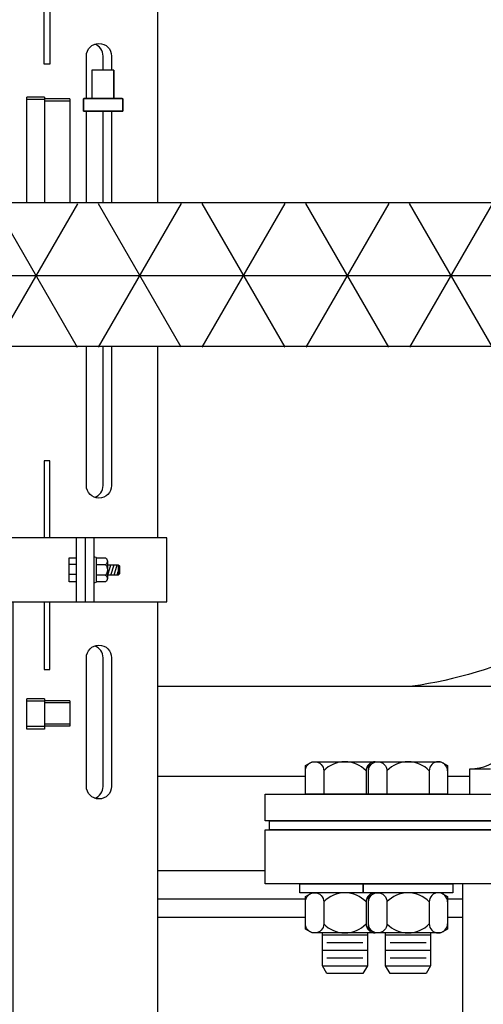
# Model space of a CAD drawing. Extents: x -169 to 7270, y -140 to 2984.
# Tile 132 of 256: x 1504 to 1510, y 355 to 368. Entities that reach past the tile are written whole.
import ezdxf

# ---------------------------------------------------------------- set-up
doc = ezdxf.new("R2010")
doc.units = 0
doc.header["$MEASUREMENT"] = 0
doc.header["$PDSIZE"] = 1
doc.layers.get('DEFPOINTS').update_dxf_attribs({"linetype": 'CONTINUOUS'})
for name, color, linetype in [('DIM', 3, 'CONTINUOUS'), ('FRP-2-HATCH', 1, 'CONTINUOUS'), ('FRP-CLAMSHELL-FITTING', 2, 'CONTINUOUS'), ('FRP-COLLAR', 1, 'CONTINUOUS'), ('FRP-SUMP', 2, 'CONTINUOUS'), ('GALV-2-PIPE', 3, 'CONTINUOUS'), ('PROBE', 2, 'CONTINUOUS'), ('TANK-BUNG-OPENING-4', 3, 'CONTINUOUS'), ('TANK-MANWAY', 5, 'CONTINUOUS'), ('TANK-MANWAY-BOLT', 7, 'CONTINUOUS')]:
    doc.layers.add(name, color=color, linetype=linetype)
doc.styles.add('SIMPLEX', font='simplex')
doc.dimstyles.new('DIM64', dxfattribs={"dimscale": 64, "dimtxt": 0.09375, "dimasz": 0.09375, "dimexe": 0.0625, "dimexo": 0.0625, "dimgap": 0.046875, "dimtad": 1, "dimdec": 4, "dimzin": 3, "dimdsep": 46, "dimlunit": 4, "dimtxsty": 'SIMPLEX', "dimcen": 0, "dimclrd": 256, "dimclre": 256, "dimclrt": 256, "dimadec": 0, "dimazin": 0, "dimtfac": 1, "dimtdec": 4, "dimtmove": 0, "dimatfit": 3, "dimfxl": 1, "dimfrac": 2, "dimtolj": 1, "dimtzin": 0, "dimarcsym": 0})

# ---------------------------------------------------------------- blocks, each defined once
blk = doc.blocks.new('*D7')
at = {"layer": 'DEFPOINTS', "color": 0, "transparency": 16777216}
for p in [(2010, 414.289), (1374, 414.007), (1374, 136.516)]:
    blk.add_point(p, dxfattribs=at)
at = {"layer": 'DIM', "lineweight": -2, "transparency": 16777216}
for p, q in [((2010, 410.289), (2010, 132.516)), ((1374, 410.007), (1374, 132.516)), ((2004, 136.516), (1380, 136.516))]:
    blk.add_line(p, q, dxfattribs=at)
at = {"layer": 'DIM', "transparency": 16777216}
for points in [[(1380, 137.516), (1380, 135.516), (1374, 136.516)], [(2004, 137.516), (2004, 135.516), (2010, 136.516)]]:
    blk.add_solid(points, dxfattribs=at)
at = {"layer": 'DIM', "transparency": 16777216, "insert": (1692, 144.087), "char_height": 6, "attachment_point": 5, "style": 'SIMPLEX'}
blk.add_mtext('\\A1;53\'-0" (F.V. TANK SLAB)', dxfattribs=at)

msp = doc.modelspace()

# ---------------------------------------------------------------- hatches: boundary and pattern name
at = {"layer": 'FRP-2-HATCH', "linetype": 'Continuous'}
h = msp.add_hatch(dxfattribs=at)
h.set_pattern_fill('NET3', color=256, scale=10, angle=180, style=0)
h.set_pattern_definition([(180, (1516.3416, 3250.975), (-2e-16, -1.25), []), (240, (1516.3416, 3250.975), (1.08253175, -0.625), []), (300, (1516.3416, 3250.975), (1.08253175, 0.625), [])])
h.paths.add_polyline_path([(1501.66261, 363.72504), (1501.66261, 365.72504), (1518.09709, 365.73739), (1518.09709, 363.73739)])

# ---------------------------------------------------------------- linework, layer by layer
at = {"layer": 'FRP-CLAMSHELL-FITTING', "color": 7}
for p, q in [((1504.85387, 367.19462), (1504.85413, 367.58943)), ((1504.85387, 367.19462), (1504.85413, 367.58943)), ((1504.85413, 367.58951), (1505.1538, 367.58951))]:
    msp.add_line(p, q, dxfattribs=at)
for points in [[(1505.1538, 367.58872), (1505.1538, 367.19462)], [(1504.73075, 367.18697), (1504.73833, 367.19466), (1504.73075, 367.18697), (1504.73075, 367.01374), (1505.27703, 367.01374), (1505.27703, 367.18704), (1505.26934, 367.19462), (1504.7383, 367.19462), (1505.26934, 367.19462), (1505.27703, 367.18704), (1505.27703, 367.01374), (1504.73075, 367.01374)]]:
    msp.add_lwpolyline(points, close=True, dxfattribs=at)
at = {"layer": 'FRP-COLLAR', "color": 7, "linetype": 'Continuous'}
for p, q in [((1505.76833, 357.75736), (1507.81879, 357.75736)), ((1509.79714, 357.75736), (1510.10835, 357.75736)), ((1505.76833, 356.44212), (1507.25755, 356.44212)), ((1507.81879, 356.04377), (1505.76833, 356.04377)), ((1510.00755, 356.04377), (1509.79714, 356.04377)), ((1505.76833, 355.79377), (1507.81879, 355.79377)), ((1509.79714, 355.79377), (1510.00755, 355.79377))]:
    msp.add_line(p, q, dxfattribs=at)
at = {"layer": 'FRP-SUMP', "color": 7}
msp.add_line((1505.76833, 359.00736), (1511.84862, 359.00736), dxfattribs=at)
msp.add_lwpolyline([(1513.85603, 359.6311, -0.06171643), (1512.55909, 360.50736, -0.14349823), (1509.30909, 359.00736)], format="xyb", dxfattribs=at)
at = {"layer": 'GALV-2-PIPE'}
for p, q in [((1501.69386, 365.74499), (1518.09709, 365.74499)), ((1501.66261, 363.74499), (1518.09709, 363.74499))]:
    msp.add_line(p, q, dxfattribs=at)
at = {"layer": 'PROBE', "color": 7}
for p, q in [((1505.0046, 367.58951), (1505.0046, 367.78401)), ((1503.9418, 365.74499), (1503.9418, 367.21287)), ((1504.18972, 367.21287), (1503.9418, 367.21287)), ((1504.18972, 367.17818), (1503.9418, 367.17818)), ((1504.18972, 367.21287), (1504.18972, 365.74499)), ((1504.54234, 367.18598), (1504.18972, 367.18598)), ((1504.54234, 367.18598), (1504.54234, 365.74499)), ((1504.54234, 367.15681), (1504.18972, 367.15681)), ((1505.0046, 365.74499), (1505.0046, 367.01374)), ((1505.0046, 361.80308), (1505.0046, 363.74499)), ((1505.06408, 360.74821), (1505.06408, 360.50823)), ((1504.53131, 360.70822), (1504.63312, 360.70822)), ((1505.03922, 360.70095), (1504.9098, 360.70095)), ((1505.0698, 360.5555), (1505.11343, 360.70095)), ((1505.11343, 360.5555), (1505.15707, 360.70095)), ((1505.15707, 360.5555), (1505.2007, 360.70095)), ((1505.2007, 360.5555), (1505.21524, 360.60398)), ((1505.21524, 360.70095), (1505.21524, 360.5555)), ((1504.63312, 360.56277), (1504.53131, 360.56277)), ((1505.03922, 360.5555), (1504.9098, 360.5555)), ((1505.0046, 357.61351), (1505.0046, 359.40485)), ((1503.9418, 358.41201), (1503.9418, 358.83372)), ((1504.18972, 358.83372), (1503.9418, 358.83372)), ((1504.18972, 358.83372), (1504.18972, 358.41201)), ((1504.18972, 358.79903), (1503.9418, 358.79903)), ((1504.54234, 358.80682), (1504.18972, 358.80682)), ((1504.54234, 358.77765), (1504.18972, 358.77765)), ((1504.54234, 358.80682), (1504.54234, 358.45225)), ((1504.18972, 358.44671), (1503.9418, 358.44671)), ((1504.18972, 358.41201), (1503.9418, 358.41201)), ((1504.54234, 358.48142), (1504.18972, 358.48142)), ((1504.54234, 358.45225), (1504.18972, 358.45225))]:
    msp.add_line(p, q, dxfattribs=at)
at = {"layer": 'PROBE'}
for p, q in [((1504.63312, 360.18377), (1504.63312, 361.07268)), ((1504.75757, 360.18377), (1504.75757, 361.07268)), ((1504.88202, 360.18377), (1504.88202, 361.07268))]:
    msp.add_line(p, q, dxfattribs=at)
at = {"layer": 'PROBE', "color": 7}
for points in [[(1504.26271, 370.24987), (1504.26271, 367.66861), (1504.18384, 367.66861), (1504.18384, 370.24987)], [(1504.77212, 365.74499), (1504.77212, 367.01374)], [(1505.12231, 367.01374), (1505.12231, 365.74499)], [(1504.26271, 361.07268), (1504.26271, 362.14586), (1504.18384, 362.14586), (1504.18384, 361.07268)], [(1504.63312, 360.46096), (1504.53131, 360.46096), (1504.53131, 360.79548), (1504.63312, 360.79548)], [(1505.06408, 360.70095), (1505.21524, 360.70095), (1505.23365, 360.68254), (1505.23365, 360.57391), (1505.21524, 360.5555), (1505.06408, 360.5555)], [(1504.18384, 360.18377), (1504.18384, 359.23894), (1504.26271, 359.23894), (1504.26271, 360.18377)]]:
    msp.add_lwpolyline(points, dxfattribs=at)
at = {"layer": 'PROBE'}
for points in [[(1505.76833, 365.74499), (1505.76833, 370.24987)], [(1505.76833, 361.07268), (1505.76833, 363.74499)]]:
    msp.add_lwpolyline(points, dxfattribs=at)
at = {"layer": 'PROBE', "color": 7}
for points in [[(1504.77212, 367.19462), (1504.77212, 367.78401, -1), (1505.12231, 367.78401), (1505.12231, 367.58951)], [(1505.12231, 363.74499), (1505.12231, 361.80308, -1), (1504.77212, 361.80308), (1504.77212, 363.74499)], [(1504.9098, 360.79548), (1505.03922, 360.79548, -0.52604367), (1505.03922, 360.70095, -0.34192839), (1505.03922, 360.5555, -0.52604367), (1505.03922, 360.46096), (1504.9098, 360.46096)]]:
    msp.add_lwpolyline(points, format="xyb", dxfattribs=at)
at = {"layer": 'PROBE'}
msp.add_lwpolyline([(1505.893, 361.07268), (1503.62214, 361.07268), (1503.62214, 360.18377), (1505.893, 360.18377)], close=True, dxfattribs=at)
at = {"layer": 'PROBE', "color": 7}
for points in [[(1504.88202, 360.79548, -1), (1504.9098, 360.79548), (1504.9098, 360.46096, -1), (1504.88202, 360.46096)], [(1504.77212, 357.61351), (1504.77212, 359.40485, -1), (1505.12231, 359.40485), (1505.12231, 357.61351, -1)]]:
    msp.add_lwpolyline(points, format="xyb", close=True, dxfattribs=at)
at = {"layer": 'PROBE'}
msp.add_lwpolyline([(1503.74681, 360.18377), (1503.74681, 353.68514, 0.41421356), (1503.92459, 353.50736), (1505.59054, 353.50736, 0.41421356), (1505.76833, 353.68514), (1505.76833, 360.18377)], format="xyb", dxfattribs=at)
at = {"layer": 'PROBE', "color": 7}
for centre, start, end in [((1504.82951, 367.78401), 0, 70.358966), ((1504.82951, 361.80308), 289.641034, 0), ((1504.82951, 359.40485), 0, 70.358966), ((1504.82951, 357.61351), 289.641034, 0)]:
    msp.add_arc(centre, 0.1751, start, end, dxfattribs=at)
at = {"layer": 'TANK-BUNG-OPENING-4', "linetype": 'Continuous'}
msp.add_line((1510.10835, 357.85816), (1510.39395, 357.85816), dxfattribs=at)
msp.add_lwpolyline([(1510.10835, 357.50736), (1510.10835, 357.85816, 0.41421356), (1510.75755, 358.50736), (1515.75755, 358.50736, 0.25818944), (1516.06185, 357.95736, 0.25818944)], format="xyb", dxfattribs=at)
at = {"layer": 'TANK-MANWAY', "linetype": 'Continuous'}
msp.add_line((1510.00755, 351.50736), (1510.00755, 356.25736), dxfattribs=at)
for points in [[(1507.25755, 357.13236), (1507.25755, 357.50736), (1535.25755, 357.50736), (1535.25755, 357.13236)], [(1507.32005, 357.00736), (1507.32005, 357.13236), (1535.19505, 357.13236), (1535.19505, 357.00736)], [(1507.25755, 356.25736), (1507.25755, 357.00736), (1535.25755, 357.00736), (1535.25755, 356.25736)]]:
    msp.add_lwpolyline(points, close=True, dxfattribs=at)
at = {"layer": 'TANK-MANWAY-BOLT', "linetype": 'Continuous'}
for p, q in [((1508.05629, 355.54862), (1508.68129, 355.54862)), ((1508.93464, 355.54862), (1509.55964, 355.54862)), ((1508.11879, 355.44037), (1508.61879, 355.44037)), ((1508.99714, 355.44037), (1509.49714, 355.44037)), ((1508.05629, 355.33212), (1508.68129, 355.33212)), ((1508.93464, 355.33212), (1509.55964, 355.33212)), ((1508.05629, 355.11561), (1508.68129, 355.11561)), ((1508.11879, 355.22386), (1508.61879, 355.22386)), ((1508.93464, 355.11561), (1509.55964, 355.11561)), ((1508.99714, 355.22386), (1509.49714, 355.22386))]:
    msp.add_line(p, q, dxfattribs=at)
for points in [[(1508.69714, 357.50736), (1507.81879, 357.50736), (1507.81879, 357.9032), (1507.91258, 357.95736), (1508.82499, 357.95736)], [(1508.82499, 355.57236), (1507.91258, 355.57236), (1507.81879, 355.62651), (1507.81879, 356.0782), (1507.91258, 356.13236)], [(1509.70334, 356.13236), (1509.79714, 356.0782), (1509.79714, 355.62651), (1509.70334, 355.57236), (1508.79093, 355.57236), (1508.69714, 355.62651), (1508.69714, 356.0782), (1508.79093, 356.13236)], [(1508.68129, 355.57236), (1508.68129, 355.11561), (1508.61879, 355.00736), (1508.11879, 355.00736), (1508.05629, 355.11561), (1508.05629, 355.57236)], [(1509.55964, 355.57236), (1509.55964, 355.11561), (1509.49714, 355.00736), (1508.99714, 355.00736), (1508.93464, 355.11561), (1508.93464, 355.57236)]]:
    msp.add_lwpolyline(points, dxfattribs=at)
for points in [[(1507.81879, 357.82923, -1), (1508.07504, 357.82923), (1508.07504, 357.50736)], [(1508.79093, 357.95736, 0.41482767), (1508.66254, 357.82923), (1508.66254, 357.50736)], [(1508.69714, 357.82923, -1), (1508.95339, 357.82923), (1508.95339, 357.50736)], [(1509.79714, 357.82923, 1), (1509.54089, 357.82923), (1509.54089, 357.50736)], [(1507.81879, 356.00423, -1), (1508.07504, 356.00423), (1508.07504, 355.70048, -1), (1507.81879, 355.70048)], [(1508.79093, 356.13236, 0.41482858), (1508.66254, 356.00423), (1508.66254, 355.70048, 0.41482819), (1508.79093, 355.57236, 0.41482819)], [(1508.69714, 356.00423, -1), (1508.95339, 356.00423), (1508.95339, 355.70048, -1), (1508.69714, 355.70048)], [(1509.79714, 356.00423, 1), (1509.54089, 356.00423), (1509.54089, 355.70048, 1), (1509.79714, 355.70048)]]:
    msp.add_lwpolyline(points, format="xyb", dxfattribs=at)
for points in [[(1509.79714, 357.9032), (1509.79714, 357.50736), (1508.69714, 357.50736), (1508.69714, 357.9032), (1508.79093, 357.95736), (1509.70334, 357.95736)], [(1508.62214, 356.25736), (1508.62214, 356.13236), (1507.74379, 356.13236), (1507.74379, 356.25736)], [(1509.87214, 356.25736), (1509.87214, 356.13236), (1508.62214, 356.13236), (1508.62214, 356.25736)]]:
    msp.add_lwpolyline(points, close=True, dxfattribs=at)
for centre, start, end in [((1508.36879, 357.55656), 42.86912, 137.130877), ((1509.24714, 357.55656), 42.86912, 137.130877), ((1508.36879, 355.73156), 42.86912, 137.130877), ((1509.24714, 355.73156), 42.86912, 137.130877), ((1508.36879, 355.97316), 222.86912, 317.13088), ((1509.24714, 355.97316), 222.86912, 317.13088)]:
    msp.add_arc(centre, 0.4008, start, end, dxfattribs=at)

# ---------------------------------------------------------------- dimensions: what is measured, and where the dimension line sits
at = {"layer": 'DIM'}
dim = msp.add_linear_dim(base=(1374, 136.51592), p1=(2010, 414.28861), p2=(1374, 414.00736), angle=180, text='<> (F.V. TANK SLAB)', dimstyle='DIM64', dxfattribs=at)
dim.commit()
dim.dimension.update_dxf_attribs({"geometry": '*D7', "text_midpoint": (1692, 144.08735)})

doc.saveas('drawing.dxf')
